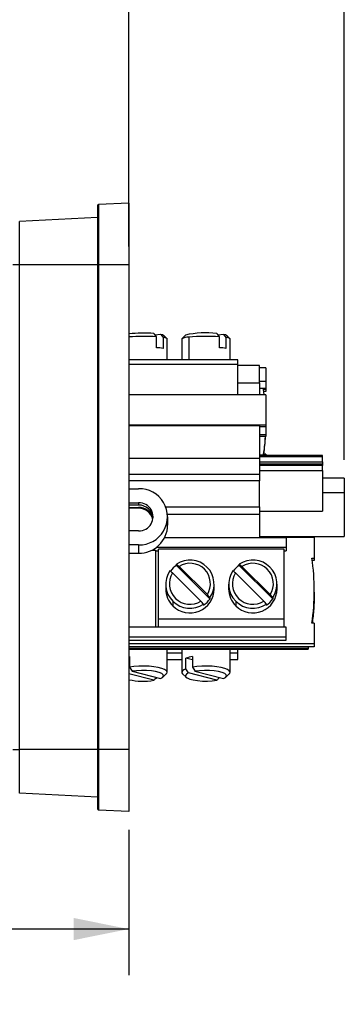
# Model space of a CAD drawing. Header units: inches. Extents: x 0 to 33.5, y 0 to 25.5.
# Tile 4 of 7: x 21.8 to 24.5, y 9.3 to 17.3. Entities that reach past the tile are written whole.
import ezdxf

# ---------------------------------------------------------------- set-up
doc = ezdxf.new("R2010")
doc.units = ezdxf.units.IN
doc.header["$LTSCALE"] = 3
doc.header["$MEASUREMENT"] = 0
doc.linetypes.add('SLD-Solid', pattern=[0])
doc.layers.add('DIMENSIONS', color=140, linetype='SLD-Solid', lineweight=25)
doc.styles.add('SLDTEXTSTYLE0', font='GOTHIC.TTF', dxfattribs={"width": 0.913})
doc.dimstyles.new('SLDDIMSTYLE0', dxfattribs={"dimtxt": 0.375, "dimasz": 0.45, "dimexe": 0, "dimexo": 0.0625, "dimgap": 0.09375, "dimtad": 0, "dimtih": 1, "dimtoh": 1, "dimrnd": 1e-09, "dimzin": 12, "dimdsep": 46, "dimtxsty": 'SLDTEXTSTYLE0', "dimsah": 1, "dimcen": 0.09, "dimadec": 0, "dimazin": 3, "dimtfac": 1, "dimtofl": 0, "dimtmove": 0, "dimatfit": 3, "dimfxl": 0, "dimfrac": 2, "dimtolj": 1, "dimtzin": 12, "dimarcsym": 0})

# ---------------------------------------------------------------- blocks, each defined once
blk = doc.blocks.new('_D_8')
at = {"layer": 'DIMENSIONS'}
for p, q in [((18.6736, 11.1057), (18.6736, 9.5799)), ((22.7091, 10.7612), (22.7091, 9.5799)), ((18.6736, 9.9549), (19.6248, 9.9549)), ((20.0679, 9.952), (19.9537, 9.952)), ((19.9537, 9.952), (19.9537, 9.3567)), ((21.3148, 9.952), (21.429, 9.952)), ((21.429, 9.952), (21.429, 9.3567)), ((22.7091, 9.9549), (21.7579, 9.9549)), ((19.9537, 9.3567), (20.0679, 9.3567)), ((21.429, 9.3567), (21.3148, 9.3567))]:
    blk.add_line(p, q, dxfattribs=at)
for points in [[(18.6736, 9.9549), (19.1236, 9.8649), (19.1236, 10.0449)], [(22.7091, 9.9549), (22.2591, 10.0449), (22.2591, 9.8649)]]:
    blk.add_solid(points, dxfattribs=at)
at = {"layer": 'DIMENSIONS', "char_height": 0.375, "attachment_point": 1, "style": 'SLDTEXTSTYLE0'}
for s, insert in [('4.04', (20.2065, 10.5072)), ('102.5', (20.0679, 9.8357))]:
    blk.add_mtext(s, dxfattribs=dict(at, insert=insert))
blk = doc.blocks.new('_D_9')
at = {"layer": 'DIMENSIONS'}
for p, q in [((22.7091, 15.5002), (22.7091, 19.0186)), ((24.461, 13.7679), (24.461, 19.0186)), ((20.2065, 18.6407), (20.0922, 18.6407)), ((20.0922, 18.6407), (20.0922, 18.0454)), ((21.1762, 18.6407), (21.2905, 18.6407)), ((21.2905, 18.6407), (21.2905, 18.0454)), ((22.7091, 18.6436), (21.6193, 18.6436)), ((24.461, 18.6436), (22.7091, 18.6436)), ((20.0922, 18.0454), (20.2065, 18.0454)), ((21.2905, 18.0454), (21.1762, 18.0454))]:
    blk.add_line(p, q, dxfattribs=at)
for points in [[(22.7091, 18.6436), (23.1591, 18.5536), (23.1591, 18.7336)], [(24.461, 18.6436), (24.011, 18.7336), (24.011, 18.5536)]]:
    blk.add_solid(points, dxfattribs=at)
at = {"layer": 'DIMENSIONS', "char_height": 0.375, "attachment_point": 1, "style": 'SLDTEXTSTYLE0'}
for s, insert in [('1.75', (20.2065, 19.1959)), ('44.5', (20.2065, 18.5244))]:
    blk.add_mtext(s, dxfattribs=dict(at, insert=insert))

msp = doc.modelspace()

# ---------------------------------------------------------------- linework, layer by layer
for p, q in [((22.7091, 15.8521), (22.4626, 15.8414)), ((22.4626, 15.8414), (22.4626, 15.3502)), ((22.7091, 15.8521), (22.7091, 15.3502)), ((22.4532, 15.8315), (22.4532, 15.3502)), ((22.4532, 15.7366), (21.8201, 15.7035)), ((21.8201, 15.3502), (21.8201, 15.7035)), ((21.8201, 15.3502), (21.7642, 15.3502)), ((21.8201, 11.4132), (21.8201, 15.3502)), ((22.4532, 15.3502), (21.8201, 15.3502)), ((22.4626, 15.3502), (22.4532, 15.3502)), ((22.4532, 15.3502), (22.4532, 11.4132)), ((22.7091, 15.3502), (22.4626, 15.3502)), ((22.4626, 15.3502), (22.4626, 11.4132)), ((22.7091, 15.3502), (22.7091, 11.4132)), ((22.92, 14.7834), (22.9651, 14.7881)), ((22.9333, 14.6784), (22.9333, 14.7665)), ((22.9865, 14.761), (22.9865, 14.6729)), ((23.019, 14.7516), (22.9896, 14.7807)), ((23.0201, 14.581), (23.0201, 14.7495)), ((23.1382, 14.7495), (23.1382, 14.581)), ((23.1687, 14.7807), (23.1393, 14.7516)), ((23.1959, 14.764), (23.1959, 14.581)), ((23.4318, 14.7834), (23.4769, 14.7881)), ((23.4451, 14.6784), (23.4451, 14.7665)), ((23.4983, 14.761), (23.4983, 14.6729)), ((23.5308, 14.7516), (23.5014, 14.7807)), ((23.5319, 14.581), (23.5319, 14.7495)), ((23.5949, 14.581), (22.7091, 14.581)), ((23.5949, 14.5458), (23.5949, 14.581)), ((22.7091, 14.5458), (23.5949, 14.5458)), ((23.5949, 14.2944), (23.5949, 14.5458)), ((23.7721, 14.5344), (23.5949, 14.5344)), ((23.7721, 14.3919), (23.7721, 14.5344)), ((23.8232, 14.5156), (23.7721, 14.5156)), ((23.8232, 14.5156), (23.8232, 14.403)), ((23.8232, 14.403), (23.7721, 14.403)), ((23.8232, 14.403), (23.8232, 14.3508)), ((23.5949, 14.3919), (23.7721, 14.3919)), ((23.7721, 14.3919), (23.7721, 14.2944)), ((23.7721, 14.3508), (23.8232, 14.3508)), ((23.8087, 14.2944), (23.8036, 14.3416)), ((23.8036, 14.3416), (23.8232, 14.3416)), ((23.8232, 14.3233), (23.8036, 14.3233)), ((23.8232, 14.3508), (23.8232, 14.3416)), ((23.8232, 14.3416), (23.8232, 14.3233)), ((23.8232, 14.2944), (22.7091, 14.2944)), ((23.8232, 14.2944), (23.8232, 14.0477)), ((23.8232, 14.0477), (22.7091, 14.0477)), ((23.7721, 14.0446), (22.7091, 14.0446)), ((23.7721, 14.0446), (23.7721, 13.7802)), ((23.8232, 14.0359), (23.7721, 14.0359)), ((23.8232, 14.0477), (23.8232, 14.0359)), ((23.8232, 14.0359), (23.8232, 13.969)), ((23.8232, 13.969), (23.7721, 13.969)), ((23.8232, 13.9572), (23.7721, 13.9572)), ((23.8232, 13.969), (23.8232, 13.9572)), ((22.7091, 13.7802), (23.7721, 13.7802)), ((23.8232, 13.8047), (23.7721, 13.8047)), ((24.2839, 13.8027), (23.7721, 13.8027)), ((23.7721, 13.8014), (24.2839, 13.8014)), ((23.7721, 13.7951), (24.2839, 13.7951)), ((23.7721, 13.7802), (23.7721, 13.6469)), ((23.8232, 13.813), (23.8036, 13.813)), ((23.8232, 13.813), (23.8232, 13.8047)), ((23.8232, 13.8047), (23.8232, 13.8027)), ((24.2839, 13.8014), (24.2839, 13.8027)), ((24.2839, 13.7951), (24.2839, 13.8014)), ((24.2839, 13.7512), (24.2839, 13.7951)), ((23.7721, 13.7512), (24.2839, 13.7512)), ((24.2839, 13.7319), (23.7721, 13.7319)), ((23.7721, 13.7288), (24.2839, 13.7288)), ((24.2839, 13.7225), (23.7721, 13.7225)), ((24.2839, 13.7512), (24.2839, 13.7319)), ((24.2839, 13.7319), (24.2839, 13.7288)), ((24.2839, 13.7288), (24.2839, 13.7225)), ((24.2839, 13.6793), (24.2839, 13.7225)), ((23.7721, 13.6469), (22.7091, 13.6469)), ((23.7721, 13.6793), (24.2839, 13.6793)), ((23.7721, 13.6469), (23.7721, 13.5963)), ((24.2839, 13.6793), (24.2839, 13.3505)), ((24.461, 13.6179), (24.2839, 13.6179)), ((24.461, 13.6179), (24.461, 13.4998)), ((23.7721, 13.5963), (22.7091, 13.5963)), ((22.7091, 13.5329), (22.7878, 13.5329)), ((23.7721, 13.3865), (23.7721, 13.5963)), ((24.461, 13.4998), (24.2839, 13.4998)), ((24.461, 13.4998), (24.461, 13.1454)), ((22.7091, 13.4188), (22.7878, 13.4188)), ((22.7878, 13.3994), (22.7091, 13.3994)), ((22.7091, 13.3811), (22.7878, 13.3811)), ((22.7878, 13.3734), (22.7091, 13.3734)), ((22.7878, 13.4188), (22.7878, 13.3994)), ((22.7878, 13.3811), (22.7878, 13.3734)), ((23.0083, 13.3865), (23.7721, 13.3865)), ((23.7721, 13.3865), (23.7721, 13.3268)), ((23.0229, 13.3268), (23.7721, 13.3268)), ((23.024, 13.2364), (23.024, 13.3047)), ((23.7721, 13.3505), (24.2839, 13.3505)), ((23.7721, 13.3268), (23.7721, 13.135)), ((22.7878, 13.1906), (22.7091, 13.1906)), ((23.9886, 13.1326), (22.9982, 13.1326)), ((23.7721, 13.1454), (24.461, 13.1454)), ((24.2169, 13.135), (23.7721, 13.135)), ((23.9886, 13.1326), (23.9886, 13.0541)), ((24.2169, 13.135), (24.2169, 12.9686)), ((22.7878, 13.0765), (22.7091, 13.0765)), ((22.7878, 13.0765), (22.7878, 13.0083)), ((23.9886, 13.0541), (22.9298, 13.0541)), ((23.9728, 13.0419), (22.9492, 13.0419)), ((22.9492, 12.4742), (22.9492, 13.0419)), ((23.9728, 12.4742), (23.9728, 13.0419)), ((23.9886, 13.0541), (23.9886, 13.0274)), ((22.7091, 13.0083), (22.7878, 13.0083)), ((22.8954, 13.0333), (22.9256, 13.0333)), ((22.9256, 13.0333), (22.9256, 12.4083)), ((22.9256, 13.0274), (22.9492, 13.0274)), ((23.9728, 13.0274), (23.9886, 13.0274)), ((24.1973, 12.9686), (24.2169, 12.9686)), ((24.2169, 12.9686), (24.2169, 12.9503)), ((23.0951, 12.91), (23.0951, 12.9193)), ((23.0951, 12.91), (23.3683, 12.6382)), ((23.1164, 12.9011), (23.347, 12.6718)), ((23.6069, 12.91), (23.6069, 12.9193)), ((23.6069, 12.91), (23.8802, 12.6382)), ((23.6282, 12.9011), (23.8588, 12.6718)), ((24.2169, 12.9503), (24.1999, 12.9503)), ((23.2938, 12.6189), (23.0633, 12.8482)), ((23.8056, 12.6189), (23.5751, 12.8482)), ((23.0083, 12.7569), (23.0083, 12.7189)), ((23.402, 12.7189), (23.402, 12.7569)), ((23.5201, 12.7569), (23.5201, 12.7189)), ((23.9138, 12.7189), (23.9138, 12.7569)), ((23.3683, 12.6475), (23.3683, 12.6382)), ((23.8802, 12.6475), (23.8802, 12.6382)), ((24.2169, 12.692), (24.2169, 12.7043)), ((23.0659, 12.6185), (23.0659, 12.5804)), ((23.3152, 12.5854), (23.3152, 12.5946)), ((23.5777, 12.6185), (23.5777, 12.5804)), ((23.827, 12.5854), (23.827, 12.5946)), ((23.9886, 12.4083), (22.7091, 12.4083)), ((22.9492, 12.4083), (22.9492, 12.4742)), ((22.9492, 12.4742), (23.9728, 12.4742)), ((23.9728, 12.4083), (23.9728, 12.4742)), ((23.9886, 12.3298), (23.9886, 12.4083)), ((24.2169, 12.4401), (24.1973, 12.4401)), ((24.2169, 12.4401), (24.2169, 12.2736)), ((22.7091, 12.3298), (23.9886, 12.3298)), ((23.9886, 12.303), (23.9886, 12.3298)), ((22.7091, 12.303), (23.9886, 12.303)), ((24.2169, 12.2736), (22.7091, 12.2736)), ((24.2169, 12.2477), (22.7091, 12.2477)), ((24.1658, 12.2477), (24.1658, 12.2353)), ((24.2169, 12.2736), (24.2169, 12.2477)), ((24.1658, 12.2353), (22.7091, 12.2353)), ((24.1658, 12.23), (22.7091, 12.23)), ((22.7091, 12.2289), (24.1658, 12.2289)), ((22.7091, 12.1682), (22.7132, 12.169)), ((22.7132, 12.169), (22.7132, 12.0834)), ((23.0201, 12.0412), (23.0201, 12.2289)), ((23.1382, 12.1959), (23.0201, 12.1959)), ((23.1382, 12.2289), (23.1382, 12.0412)), ((23.225, 12.169), (23.225, 12.0834)), ((23.5319, 12.0412), (23.5319, 12.2289)), ((23.5949, 12.1959), (23.5319, 12.1959)), ((23.5949, 12.1959), (23.5949, 12.2289)), ((23.5949, 12.1463), (23.5949, 12.1959)), ((24.1658, 12.2353), (24.1658, 12.23)), ((24.1658, 12.2289), (24.1658, 12.23)), ((22.7132, 12.1415), (22.7091, 12.1425)), ((23.0201, 12.1463), (23.1382, 12.1463)), ((23.1718, 12.0696), (23.1718, 12.1552)), ((23.225, 12.1415), (23.1718, 12.1552)), ((23.5319, 12.1463), (23.5949, 12.1463)), ((22.9119, 11.9759), (22.7091, 12.0284)), ((22.7345, 12.0494), (22.9651, 11.9897)), ((22.9844, 12.001), (23.0129, 12.0275)), ((23.1454, 12.0275), (23.1738, 12.001)), ((23.4238, 11.9759), (23.1932, 12.0356)), ((23.2463, 12.0494), (23.4769, 11.9897)), ((23.4963, 12.001), (23.5247, 12.0275)), ((21.7642, 11.4132), (21.8201, 11.4132)), ((21.8201, 11.0599), (21.8201, 11.4132)), ((22.4532, 11.4132), (21.8201, 11.4132)), ((22.4626, 11.4132), (22.4532, 11.4132)), ((22.4532, 11.4132), (22.4532, 10.9318)), ((22.7091, 11.4132), (22.4626, 11.4132)), ((22.4626, 11.4132), (22.4626, 10.922)), ((22.7091, 11.4132), (22.7091, 10.9112)), ((22.4532, 11.0267), (21.8201, 11.0599)), ((22.7091, 10.9112), (22.4626, 10.922))]:
    msp.add_line(p, q)
at = {"flags": 128}
for points in [[(22.9651, 14.7881), (22.9824, 14.7842), (22.9896, 14.7807)], [(23.4769, 14.7881), (23.4942, 14.7842), (23.5014, 14.7807)], [(23.0129, 12.0275), (23.0173, 12.0326), (23.0199, 12.0434), (23.0137, 12.054), (22.999, 12.0641), (22.9764, 12.0732), (22.9469, 12.0808), (22.9119, 12.0867), (22.8729, 12.0905), (22.8317, 12.0921), (22.7901, 12.0914), (22.75, 12.0885), (22.7132, 12.0834)], [(23.5247, 12.0275), (23.5291, 12.0326), (23.5317, 12.0434), (23.5255, 12.054), (23.5108, 12.0641), (23.4882, 12.0732), (23.4587, 12.0808), (23.4237, 12.0867), (23.3847, 12.0905), (23.3435, 12.0921), (23.3019, 12.0914), (23.2618, 12.0885), (23.225, 12.0834)], [(22.9651, 11.9897), (22.9824, 11.9993), (22.9901, 12.0096), (22.988, 12.0202), (22.9761, 12.0303), (22.9551, 12.0393), (22.9262, 12.0468), (22.8913, 12.0522), (22.8523, 12.0553), (22.8115, 12.0558), (22.7715, 12.0538), (22.7345, 12.0494)], [(23.1718, 12.0696), (23.1554, 12.062), (23.1442, 12.0537), (23.1388, 12.045), (23.1391, 12.0363), (23.1452, 12.0277), (23.1454, 12.0275)], [(23.1932, 12.0356), (23.1759, 12.026), (23.1681, 12.0157), (23.1703, 12.0051), (23.1822, 11.995), (23.2032, 11.986), (23.232, 11.9785), (23.267, 11.9731), (23.306, 11.97), (23.3467, 11.9694), (23.3868, 11.9715), (23.4238, 11.9759)], [(23.4769, 11.9897), (23.4942, 11.9993), (23.502, 12.0096), (23.4998, 12.0202), (23.4879, 12.0303), (23.4669, 12.0393), (23.4381, 12.0468), (23.4031, 12.0522), (23.3641, 12.0553), (23.3233, 12.0558), (23.2833, 12.0538), (23.2463, 12.0494)]]:
    msp.add_lwpolyline(points, dxfattribs=at)
for centre, radius, start, end in [((22.463, 15.8315), 0.00984, 92.5, 180), ((22.824, 13.4538), 1.3427, 86.24448, 94.91025), ((22.8234, 13.0946), 1.6755, 86.23992, 93.91288), ((22.9901, 14.7168), 0.0443, 47.48748, 94.74948), ((23.1893, 14.6686), 0.0957, 86.05827, 122.26796), ((23.3344, 14.0373), 0.7617, 83.26268, 102.56823), ((23.3366, 13.1598), 1.6104, 86.13872, 95.01578), ((23.5019, 14.7168), 0.0443, 47.48748, 94.74948), ((22.8908, 14.0149), 0.6648, 81.72834, 86.33692), ((23.4026, 14.0149), 0.6648, 81.72834, 86.33692), ((22.039, 14.059), 1.7842, 352.07527, 356.72785), ((22.7942, 13.3047), 0.2283, 268.40161, 91.59839), ((22.7908, 13.3047), 0.1141, 268.48632, 91.51368), ((22.7898, 13.2832), 0.1162, 5.83777, 91.00554), ((22.7895, 13.2643), 0.1168, 10.62867, 90.8353), ((22.7892, 13.2563), 0.1172, 12.70738, 90.69493), ((22.7924, 13.2399), 0.2316, 268.85986, 359.15419), ((22.4329, 12.7043), 1.7841, 351.4808, 8.5192), ((23.2044, 12.7469), 0.1964, 123.83274, 143.77323), ((23.2052, 12.7568), 0.1963, 326.17958, 124.13516), ((23.2052, 12.7598), 0.1669, 328.17411, 122.14062), ((23.7162, 12.7469), 0.1964, 123.83274, 143.77323), ((23.7171, 12.7568), 0.1963, 326.17958, 124.13516), ((23.717, 12.7598), 0.1669, 328.17411, 122.14062), ((23.2033, 12.7569), 0.195, 145.85217, 225.21925), ((23.205, 12.7602), 0.1669, 148.17411, 302.14062), ((23.7151, 12.7569), 0.195, 145.85217, 225.21925), ((23.7169, 12.7602), 0.1669, 148.17411, 302.14062), ((23.2035, 12.719), 0.1952, 180.02539, 225.19759), ((23.2051, 12.7198), 0.1969, 225.05385, 359.72403), ((23.7153, 12.719), 0.1952, 180.02539, 225.19759), ((23.7169, 12.7198), 0.1969, 225.05385, 359.72403), ((23.2051, 12.7588), 0.1976, 225.21843, 303.83037), ((23.2059, 12.7484), 0.1963, 303.83165, 325.85362), ((23.717, 12.7588), 0.1976, 225.21843, 303.83037), ((23.7177, 12.7484), 0.1963, 303.83165, 325.85362), ((23.2713, 11.8805), 0.2922, 99.1181, 109.90354), ((22.824, 12.5174), 0.5486, 257.91207, 279.22924), ((22.463, 10.9318), 0.00984, 180, 267.5)]:
    msp.add_arc(centre, radius, start, end)
for points in [[(22.9333, 14.7665), (22.9256, 14.7764), (22.9185, 14.7854), (22.9119, 14.7937)], [(22.9651, 14.7881), (22.9717, 14.7798), (22.9787, 14.7708), (22.9865, 14.761)], [(23.4451, 14.7665), (23.4374, 14.7764), (23.4303, 14.7854), (23.4238, 14.7937)], [(23.4769, 14.7881), (23.4835, 14.7798), (23.4905, 14.7708), (23.4983, 14.761)], [(23.0951, 12.9193), (23.1028, 12.9127), (23.1099, 12.9067), (23.1164, 12.9011)], [(23.6069, 12.9193), (23.6146, 12.9127), (23.6217, 12.9067), (23.6282, 12.9011)], [(23.0633, 12.8482), (23.0567, 12.8538), (23.0496, 12.8598), (23.0419, 12.8664)], [(23.5751, 12.8482), (23.5685, 12.8538), (23.5614, 12.8598), (23.5537, 12.8664)], [(23.347, 12.6718), (23.3536, 12.6643), (23.3606, 12.6563), (23.3683, 12.6475)], [(23.8588, 12.6718), (23.8654, 12.6643), (23.8724, 12.6563), (23.8802, 12.6475)], [(23.3152, 12.5946), (23.3075, 12.6034), (23.3004, 12.6115), (23.2938, 12.6189)], [(23.827, 12.5946), (23.8193, 12.6034), (23.8122, 12.6115), (23.8056, 12.6189)], [(22.7132, 12.0834), (22.7209, 12.0711), (22.728, 12.0598), (22.7345, 12.0494)], [(23.225, 12.0834), (23.2327, 12.0711), (23.2398, 12.0598), (23.2463, 12.0494)], [(23.1932, 12.0356), (23.1866, 12.046), (23.1795, 12.0573), (23.1718, 12.0696)]]:
    msp.add_open_spline(points, degree=3)
for points, knots in [([(23.8036, 13.813), (23.8098, 13.8537), (23.817, 13.8997), (23.8187, 13.9512), (23.8189, 13.9572)], [0, 0, 0, 0, 0.883349, 1, 1, 1, 1]), ([(24.2169, 12.692), (24.2161, 12.6466), (24.2145, 12.561), (24.2041, 12.4788), (24.1992, 12.4401)], [0, 0, 0, 0, 0.529279, 1, 1, 1, 1]), ([(22.9325, 11.9981), (22.9287, 11.9939), (22.9218, 11.9865), (22.9149, 11.9791), (22.9119, 11.9759)], [0, 0, 0, 0, 0.565155, 1, 1, 1, 1]), ([(23.4443, 11.9981), (23.4405, 11.9939), (23.4336, 11.9865), (23.4267, 11.9791), (23.4238, 11.9759)], [0, 0, 0, 0, 0.565155, 1, 1, 1, 1])]:
    msp.add_open_spline(points, degree=3, knots=knots)

# ---------------------------------------------------------------- dimensions: what is measured, and where the dimension line sits
at = {"layer": 'DIMENSIONS'}
for base, p1, p2, picture, middle in [((24.461, 18.6436), (22.7091, 15.3502), (24.461, 13.6179), '_D_9', (20.6913, 18.6436)), ((18.6736, 9.9549), (22.7091, 10.9112), (18.6736, 11.2557), '_D_8', (20.6913, 9.9549))]:
    dim = msp.add_linear_dim(base=base, p1=p1, p2=p2, dimstyle='SLDDIMSTYLE0', dxfattribs=at)
    dim.commit()
    dim.dimension.update_dxf_attribs({"geometry": picture, "text_midpoint": middle, "dimtype": 160})

doc.saveas('drawing.dxf')
